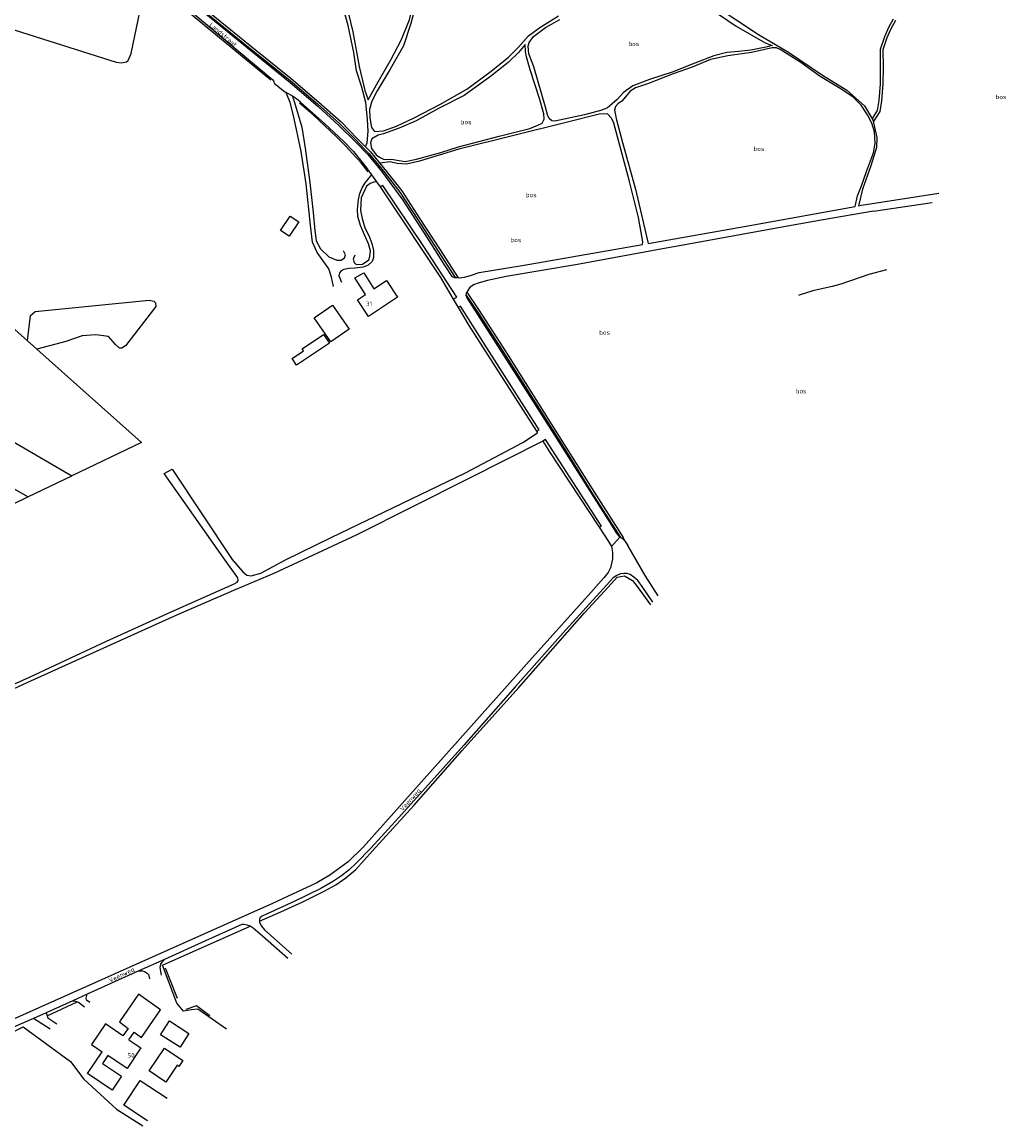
# Model space of a CAD drawing. Header units: metres. Extents: x 226218 to 240385, y 439369 to 449677.
# Tile 110 of 256: x 231978 to 232515, y 441498 to 442100. Entities that reach past the tile are written whole.
import ezdxf

# ---------------------------------------------------------------- set-up
doc = ezdxf.new("R2010")
doc.units = ezdxf.units.M
doc.header["$MEASUREMENT"] = 0
for name, color, linetype in [('CULTUURAANDUIDING', 253, 'Continuous'), ('DAKRAND', 4, 'Continuous'), ('DAKRAND-BYG', 4, 'Continuous'), ('HEG', 253, 'Continuous'), ('HOOFDGEBOUW', 4, 'Continuous'), ('HOUTWAL', 253, 'Continuous'), ('HUISNUMMER', 253, 'Continuous'), ('KANTVERH', 253, 'Continuous'), ('KNTONVERHARD', 253, 'Continuous'), ('MIDSLTGREPPEL', 253, 'Continuous'), ('OVLIJNOBJ', 253, 'Continuous'), ('RASTER', 253, 'Continuous'), ('STRAATNAAM', 253, 'Continuous')]:
    doc.layers.add(name, color=color, linetype=linetype)
doc.styles.get("Standard").update_dxf_attribs({"font": 'iso.shx'})

msp = doc.modelspace()

# ---------------------------------------------------------------- linework, layer by layer
at = {"layer": 'DAKRAND'}
for points in [[(232165.48, 441951.72), (232159.55, 441960.8), (232164.44, 441963.38), (232170.07, 441954.76)], [(232036.26, 441544.74), (232039.18, 441548.86), (232043.19, 441546.11), (232053.45, 441561.16), (232041.51, 441569.71), (232031.17, 441554.63), (232035.91, 441551), (232032.98, 441546.96)], [(232024.71, 441536.2), (232021.8, 441531.86), (232032.23, 441524.87), (232027.04, 441517.32), (232013.62, 441526.31), (232021.64, 441538.27)]]:
    msp.add_lwpolyline(points, dxfattribs=at)
at = {"layer": 'DAKRAND-BYG'}
for points in [[(232119.05, 441986.52), (232124.21, 441994.39), (232128.95, 441991.29), (232123.8, 441983.41), (232119.05, 441986.52)], [(232146.43, 441925.8), (232137.43, 441938.9), (232147.44, 441945.78), (232156.44, 441932.68), (232146.43, 441925.8)], [(232145.73, 441924.98), (232127.84, 441913.03), (232125.42, 441916.65), (232131.62, 441920.79), (232130.8, 441922.03), (232142.48, 441929.84), (232145.73, 441924.98)], [(232058.37, 441555.07), (232068.97, 441548.26), (232064.15, 441540.75), (232053.55, 441547.56), (232058.37, 441555.07)], [(232047.37, 441527.8), (232055.66, 441540.19), (232065.68, 441533.48), (232063.53, 441530.26), (232062.62, 441530.87), (232056.48, 441521.7), (232047.37, 441527.8)], [(232046.31, 441500.58), (232033.42, 441509.08), (232042.44, 441522.53), (232057.04, 441512.97)]]:
    msp.add_lwpolyline(points, dxfattribs=at)
at = {"layer": 'HEG'}
msp.add_lwpolyline([(232089.59, 441550.55), (232073.81, 441561.57), (232070.5, 441561.04), (232065.98, 441560.34), (232062.37, 441564.7), (232054.57, 441585.51)], dxfattribs=at)
at = {"layer": 'HOOFDGEBOUW'}
for points in [[(232170.07, 441954.76), (232176.89, 441959.29), (232182.94, 441950.17), (232167.05, 441939.63), (232161.01, 441948.75), (232165.48, 441951.72)], [(232032.98, 441546.96), (232023.37, 441553.47), (232015.77, 441542.24), (232021.64, 441538.27)], [(232036.26, 441544.74), (232042.79, 441540.33), (232035.2, 441529.1), (232024.71, 441536.2)]]:
    msp.add_lwpolyline(points, dxfattribs=at)
at = {"layer": 'HOUTWAL'}
msp.add_line((232062.7, 441567.23), (232056.19, 441583.86), dxfattribs=at)
for points in [[(231980.9, 441926.29), (231982.47, 441940.24), (231985.04, 441942.29), (232047.33, 441948.51), (232049.8, 441948.07), (232050.81, 441947.1), (232050.91, 441945.11), (232034.36, 441923.67), (232032.43, 441922.3), (232031.04, 441922.26), (232028.95, 441924.39), (232025.1, 441928.62), (232018.16, 441929.58), (232010.65, 441929.15), (232001.74, 441925.97), (231985.9, 441921.83)], [(232080.35, 441557.89), (232073.11, 441563.39), (232067.32, 441561.36)]]:
    msp.add_lwpolyline(points, dxfattribs=at)
at = {"layer": 'KANTVERH'}
for p, q in [((232260.53, 442058.62), (232255.41, 442074.37)), ((232115.63, 442066.98), (232121.32, 442062.27)), ((232122.1, 442061.89), (232121.32, 442062.27)), ((232122.33, 442061.44), (232122.1, 442061.89)), ((232126.2, 442058.24), (232125.8, 442059.73)), ((232436.32, 442000.39), (232478.52, 442007.01)), ((232442.92, 441997.21), (232474.84, 442001.92)), ((232442.92, 441997.21), (232415.34, 441992.36)), ((232434.61, 442000.08), (232436.32, 442000.39)), ((232213.35, 441949.01), (232216.04, 441944.48)), ((232258.74, 441877.09), (232259.33, 441876.17)), ((232304.35, 441819.08), (232299.86, 441814.1))]:
    msp.add_line(p, q, dxfattribs=at)
for points in [[(232165.44, 442032.26), (232166.35, 442034.34), (232166.96, 442040.79), (232166.56, 442047.1), (232165.65, 442056.44), (232163.21, 442065.35), (232160.61, 442073.72), (232159, 442083.69), (232155.98, 442098.42), (232149.63, 442121.35), (232136.78, 442145.29), (232129.62, 442155.69), (232125.25, 442165.34), (232122.79, 442173.76), (232117.32, 442182.23), (232113.31, 442189.15), (232106.86, 442200.91), (232100.41, 442212.5), (232080.14, 442250.08)], [(232082.99, 442249.01), (232103.46, 442210.59), (232107.49, 442203.66), (232111.75, 442193.99), (232118.78, 442182.36), (232123.71, 442175.63), (232126, 442169.06), (232129.86, 442158.31), (232136.64, 442147.32), (232143.49, 442136.65), (232151.21, 442121.27), (232155.07, 442109.49), (232158.56, 442095.1), (232162.02, 442076.08), (232165.13, 442062.98), (232166.87, 442057.96), (232172.39, 442067.74), (232179.19, 442079.72), (232184.92, 442090.45), (232189.42, 442101.63), (232192.51, 442115.12), (232219.26, 442203.69)], [(231987.25, 442181), (232009.66, 442162.64), (232043.14, 442135.68), (232075.58, 442107.83), (232102.53, 442085.96), (232124.03, 442068.64), (232139.23, 442055.68), (232151.25, 442044.94), (232160.09, 442036.04), (232164.75, 442031.24), (232167.3, 442028.63), (232172.02, 442022.94), (232176.02, 442018.11)], [(231987.89, 442181.77), (232010.42, 442163.57), (232043.9, 442136.6), (232076.35, 442108.75), (232103.28, 442086.9), (232124.8, 442069.56), (232140.02, 442056.59), (232152.07, 442045.81), (232160.95, 442036.88), (232165.61, 442032.08), (232168.19, 442029.43), (232172.94, 442023.71), (232176.97, 442018.85)], [(232002.84, 442161.16), (232036.83, 442133.16), (232067.98, 442107.92), (232114.81, 442068.9)], [(232022.39, 442150.2), (232075.42, 442107.24), (232124.32, 442067.38), (232139.58, 442054.33), (232150.89, 442043.96), (232159.97, 442034.91), (232166.64, 442027.97), (232174.18, 442018.91), (232185.82, 442003.13), (232198.74, 441983.07), (232208.77, 441967.25), (232212.64, 441961.38), (232214.1, 441960.96), (232215.22, 441960.84), (232216.52, 441960.71), (232219.58, 441961.09), (232222.77, 441961.94), (232227.52, 441963.59), (232250.95, 441967.51), (232316.75, 441978.97)], [(232193.81, 442113.35), (232190.24, 442099.58), (232186.23, 442087.45), (232178.91, 442074.72), (232171.76, 442062.74), (232168.88, 442057.19), (232167.68, 442052.6), (232167.81, 442048.1), (232168.74, 442042.72), (232170.4, 442040.67), (232175.27, 442041.06), (232182.45, 442043.55), (232191.95, 442048), (232206.07, 442055.27), (232220.82, 442063.66), (232234.03, 442073.55), (232243.62, 442081.13), (232249.03, 442086.62), (232254.53, 442092.93), (232260.66, 442097.46), (232270.91, 442103.77)], [(232353.63, 442107.76), (232367.96, 442098.14)], [(232357.56, 442108.47), (232380.02, 442093.57), (232396.39, 442084), (232415.02, 442071.41), (232428.37, 442063.21), (232437.88, 442054.67), (232442.52, 442046.94)], [(232300.11, 442055.77), (232297.68, 442053.51), (232294.46, 442052.21), (232285.13, 442049.66), (232268.77, 442046.17), (232267.22, 442046.46), (232265.75, 442047.78), (232265.04, 442049.15), (232263.67, 442053.98), (232257.43, 442075.87), (232254.56, 442083.05), (232254.21, 442087.26), (232254.8, 442089.26), (232257.21, 442092.48), (232263.66, 442097.32), (232271.65, 442101.71)], [(232367.96, 442098.14), (232383.68, 442089.01), (232387.6, 442087.65), (232384.01, 442086.71), (232375.92, 442084.97), (232369.27, 442084.2), (232362.82, 442083.76), (232355.72, 442081.95), (232345.28, 442077.97), (232332.85, 442073.05), (232320.59, 442068.96), (232311.42, 442065.62), (232306.39, 442061.96), (232302.88, 442058.09), (232300.11, 442055.77)], [(232453.63, 442101.88), (232451, 442097.32), (232448.83, 442092.27), (232446.47, 442085.42), (232446.6, 442075.82), (232446.44, 442066.67), (232445.77, 442057.5), (232444.85, 442052.08), (232442.08, 442047.66)], [(232454.94, 442101.16), (232452.35, 442096.65), (232450.23, 442091.72), (232447.97, 442085.17), (232448.1, 442075.82), (232447.94, 442066.6), (232447.26, 442057.32), (232446.27, 442051.54), (232442.75, 442045.9)], [(232255.41, 442074.37), (232253.36, 442081.3), (232252.77, 442084.26), (232252.55, 442088.11), (232249.04, 442083.76), (232243.42, 442078.31), (232233.65, 442070.66), (232219.24, 442060.21), (232205.27, 442053.14), (232193.06, 442046.43), (232183.88, 442042.35), (232175.3, 442039.28), (232172.39, 442038.68), (232168.86, 442036.63), (232168.23, 442034.39), (232168.77, 442031.42), (232171.25, 442027.94), (232173.1, 442026.59), (232175.57, 442025.4), (232179.68, 442025.51), (232182.74, 442024.99), (232187.19, 442024.18), (232193.27, 442025.54), (232206.56, 442029.07), (232216.26, 442032.22), (232238.39, 442038.02), (232255.24, 442042.26), (232259.58, 442044.09), (232261.94, 442045.1), (232262.93, 442047.35), (232262.92, 442050.23), (232260.53, 442058.62)], [(232432.8, 441999.75), (232434.21, 442005.41), (232436.34, 442010.97), (232439.07, 442018.83), (232440.77, 442023.21), (232442.84, 442029.04), (232443.8, 442034.22), (232443.5, 442040.35), (232441.88, 442045.13), (232439.62, 442049.66), (232436.13, 442054.95), (232431.72, 442059.3), (232425.53, 442063.52), (232413.73, 442070.65), (232403.16, 442078.29), (232391.84, 442085.39), (232389.83, 442086.29), (232387.51, 442086.36), (232383.54, 442085.4), (232376.24, 442083.78), (232363.37, 442082), (232353.89, 442079.93), (232343.9, 442075.81), (232333.52, 442072.1), (232319.92, 442066.88), (232312.98, 442064.49), (232310.03, 442062.66), (232307.5, 442059.49), (232305.36, 442057.22), (232303.35, 442055.87), (232301.96, 442054.2), (232301.46, 442052.27)], [(232114.81, 442068.9), (232115.15, 442068.29), (232115.42, 442067.65), (232115.63, 442066.98)], [(232125.8, 442059.73), (232124.6, 442060.49), (232123.36, 442061.21), (232122.1, 442061.89)], [(232147.99, 441955.96), (232146.94, 441961.17), (232145.34, 441965.73), (232142.65, 441969.41), (232139.08, 441974.55), (232136.48, 441980.18), (232135.43, 441989.42), (232132.95, 442012.03), (232130.27, 442029.65), (232126.18, 442049.37), (232124.21, 442056.47), (232122.33, 442061.44)], [(232129.89, 442056.66), (232128.58, 442057.74), (232127.21, 442058.77), (232125.8, 442059.73)], [(232126.2, 442058.24), (232130.58, 442043.03), (232132.43, 442031.45), (232135.06, 442012.78), (232136.86, 441996.42), (232137.83, 441986.64), (232138.53, 441980.95), (232140.85, 441976.59), (232145.5, 441972.15), (232149.86, 441970.3), (232152.09, 441970.46), (232154.05, 441971.67), (232154.6, 441973.22), (232153.34, 441975.43)], [(232153.53, 442035.15), (232143.14, 442044.92), (232129.89, 442056.66)], [(232316.75, 441978.97), (232316.96, 441980.34), (232314.47, 441993.62), (232309.44, 442014.04), (232301.12, 442045.12), (232299.85, 442047.97), (232297.6, 442050.34), (232293.01, 442050.03), (232275.72, 442045.69), (232216.37, 442031.03), (232194.85, 442024.34), (232187.86, 442022.72), (232182.79, 442023.2), (232178.84, 442024.1), (232173.19, 442023.41)], [(232301.46, 442052.27), (232302.25, 442047.66), (232305.8, 442034.58), (232312.98, 442009.2), (232319.85, 441979.52)], [(232442.52, 442046.94), (232444.7, 442037.31), (232444.51, 442031.79), (232441.45, 442021.85), (232436.89, 442009.13), (232434.61, 442000.08)], [(232153.53, 442035.15), (232158.84, 442029.73), (232164.96, 442022.26), (232168.68, 442017), (232171.38, 442013.21), (232173.41, 442010.34)], [(232159.58, 441973.1), (232158.77, 441971), (232159.33, 441969.02), (232160.18, 441968.22), (232161.67, 441968.07), (232163.75, 441968.27), (232167.26, 441970.47), (232167.77, 441972.45), (232168.12, 441975.41), (232167.08, 441979.23), (232164.91, 441984.21), (232162.64, 441989.29), (232161.21, 441994.17), (232161.07, 441998.3), (232161.57, 442003.52), (232162.37, 442006.78), (232163.71, 442009.92), (232165.23, 442012.67), (232167.14, 442014.82), (232168.68, 442017)], [(232176.02, 442018.11), (232184.24, 442007.53), (232194.18, 441992.23), (232204.82, 441975.83), (232214.46, 441960.92)], [(232176.97, 442018.85), (232185.21, 442008.22), (232195.19, 441992.89), (232205.83, 441976.48), (232215.99, 441960.76)], [(232171.38, 442013.21), (232169.94, 442012.89), (232167.92, 442012.14), (232166.03, 442010.8), (232165, 442008.81), (232163.14, 442004.39), (232162.79, 441997.55), (232163.7, 441993.19), (232165.12, 441988.11), (232167.19, 441983.91), (232168.95, 441979.44), (232169.88, 441975.65), (232169.82, 441971.83), (232169.01, 441969.62), (232166.84, 441967.66), (232164.08, 441966.49), (232159.6, 441966.03), (232156.41, 441965.89), (232153.68, 441965.31), (232152.22, 441964.64), (232151.18, 441963.48), (232150.95, 441961.74), (232152.34, 441958.41)], [(232173.41, 442010.34), (232176.07, 442006.59), (232206.32, 441960.86), (232213.35, 441949.01)], [(232319.85, 441979.52), (232375.33, 441989.36), (232432.8, 441999.75)], [(232415.34, 441992.36), (232393.9, 441988.6), (232334.93, 441977.92), (232331.68, 441977.33), (232281.25, 441968.04), (232242.33, 441961.52), (232232.04, 441959.29), (232227.58, 441958.03), (232224.47, 441956.89), (232222.26, 441955.26), (232220.46, 441952.4), (232220.27, 441951.32), (232220.75, 441949.83), (232243.68, 441914.01), (232269.48, 441873.46), (232300.61, 441824.2), (232302.25, 441821.51), (232304.35, 441819.08), (232305.61, 441818.57), (232306.61, 441817.83), (232308.79, 441814.6)], [(232220.32, 441951.54), (232226.18, 441942.75), (232241.42, 441919.17), (232254.79, 441897.98), (232272.95, 441869.11), (232290.33, 441841.38), (232304.65, 441818.96)], [(232220.81, 441952.96), (232227.18, 441943.41), (232242.43, 441919.82), (232255.81, 441898.62), (232273.97, 441869.75), (232291.34, 441842.02), (232306.12, 441818.9), (232306.61, 441817.83)], [(232216.04, 441944.48), (232221.83, 441934.73), (232258.74, 441877.09)], [(231981.96, 441742.78), (232023.98, 441762.31), (232059.23, 441778.39), (232093.41, 441793.48), (232095.27, 441794.61), (232095.89, 441795.49), (232095.72, 441796.87), (232087.91, 441807.85), (232055.48, 441853.96), (232059.82, 441856.37), (232092.55, 441807.02), (232098.36, 441800.15), (232100.68, 441798.46), (232103.09, 441798.13), (232108.24, 441799.49), (232121.78, 441806.71), (232146.7, 441818.97), (232185.69, 441837.72), (232220.1, 441854.21), (232251.39, 441870.84), (232259.33, 441876.17)], [(232262.31, 441871.52), (232221.44, 441851.03), (232160.65, 441820.46), (232115.3, 441799.27), (232094.58, 441790.52), (232061.88, 441776.37), (231980.54, 441739.72)], [(232262.31, 441871.52), (232266.01, 441865.74), (232293.04, 441824.59)], [(232293.04, 441824.59), (232298.17, 441816.78), (232299.86, 441814.1), (232300.33, 441810.79), (232300.32, 441807.35), (232299.18, 441802.34), (232297.89, 441799.81), (232295.66, 441796.97), (232286.98, 441787.38), (232253.37, 441749.88), (232217.13, 441709.32), (232185.45, 441673.68), (232164.31, 441650.15), (232156.02, 441642), (232146.02, 441634.55), (232138.79, 441630.42), (232114.57, 441619.11), (232087.73, 441607.18), (232036.71, 441584.44), (231962.86, 441551.47)], [(232325.34, 441787.09), (232318.13, 441798.31), (232308.79, 441814.6)], [(232322.4, 441783.71), (232316.46, 441792.28), (232314.22, 441795.56), (232312.02, 441797.4), (232309.97, 441798.83), (232308.14, 441799.33), (232306.47, 441799.37), (232304.7, 441799.13), (232302.71, 441798.26), (232300.69, 441796.91), (232295.17, 441790.95), (232274.91, 441768.51), (232247.45, 441737.63), (232219.08, 441705.55), (232185.36, 441667.97), (232168.33, 441649.34), (232160.34, 441641.2), (232156.54, 441637.63), (232152.39, 441634.21), (232147.97, 441631.33), (232140.96, 441627.34), (232126.44, 441620.34), (232111.8, 441613.52), (232108.6, 441612.15), (232107.74, 441611.37), (232107.5, 441610.32)], [(231958.49, 441549.56), (231959.41, 441551.28), (231959.43, 441553.76), (231957.94, 441557.73), (231924.91, 441616.72), (231901.97, 441658.03), (231881.47, 441693.48), (231879.52, 441697.17), (231878.46, 441698.5), (231877.19, 441698.94), (231871.37, 441697.87), (231858.86, 441694.76), (231858.05, 441696.84), (231873.36, 441700.72), (231889.87, 441704.79), (231901.07, 441707.02), (231917.32, 441713.4), (231949.07, 441727.92), (231981.96, 441742.78)], [(231980.54, 441739.72), (231942.02, 441721.98), (231919.15, 441711.86), (231903.53, 441705.73), (231894.52, 441703.74), (231887.13, 441701.76), (231883.81, 441700.38), (231883.08, 441698.66), (231883.77, 441695.92), (231888.69, 441686.58), (231915.6, 441639.7), (231953.02, 441572.85), (231960.67, 441559.52), (231962.71, 441555.36), (231962.95, 441552.56), (231962.86, 441551.47)], [(232107.5, 441610.32), (232107.57, 441609.55), (232107.64, 441608.82), (232108.61, 441606.77), (232110.3, 441604.8), (232125.13, 441591.58)], [(232123.1, 441589.23), (232109.26, 441601.36), (232104.17, 441605.65), (232102.37, 441606.77), (232100.83, 441607.3), (232099.13, 441607.77), (232097.95, 441607.67), (232077.98, 441598.75), (232055.6, 441588.68), (232041.58, 441582.38), (232013.52, 441569.7), (232005.56, 441566.11), (231991.02, 441559.56), (231984.11, 441556.45), (231967.72, 441549.26), (231958.15, 441545.31)], [(232054.03, 441580.06), (232053.39, 441584.29), (232053.65, 441586.05), (232054.21, 441587.02), (232055.6, 441588.68)], [(232041.58, 441582.38), (232043.39, 441582.4), (232044.82, 441582.07), (232046.24, 441581.21), (232046.85, 441580.43), (232047.44, 441578.13)], [(232014.98, 441565.07), (232013.07, 441566.4), (232012.9, 441567.56), (232013.52, 441569.7)], [(232005.56, 441566.11), (232007.12, 441565.85), (232007.97, 441565.52), (232008.73, 441565.23), (232012.03, 441562.83)], [(231993.18, 441550.56), (231986.19, 441555.21), (231984.11, 441556.45)], [(231991.02, 441559.56), (231991.66, 441557.8), (231992.04, 441556.76), (231996.96, 441553.47)]]:
    msp.add_lwpolyline(points, dxfattribs=at)
at = {"layer": 'KNTONVERHARD'}
for points in [[(232213.35, 441949.01), (232215.24, 441950.14), (232197.01, 441978.42), (232174.94, 442011.18), (232173.41, 442010.34)], [(232258.74, 441877.09), (232260.26, 441877.8), (232231.64, 441922.58), (232217.36, 441945.33), (232216.04, 441944.48)], [(232293.04, 441824.59), (232294.26, 441825.24), (232263.79, 441872.39), (232262.31, 441871.52)]]:
    msp.add_lwpolyline(points, dxfattribs=at)
at = {"layer": 'MIDSLTGREPPEL'}
for points in [[(232113.82, 442068.64), (232082.58, 442094.29), (232052.86, 442118.91)], [(232166.86, 442018.66), (232162.99, 442023.47), (232158.42, 442028.55), (232154.55, 442032.86), (232149.6, 442037.62), (232136.65, 442049.82), (232129.33, 442056.12)]]:
    msp.add_lwpolyline(points, dxfattribs=at)
at = {"layer": 'OVLIJNOBJ'}
for points in [[(231960.05, 442041.26), (231968.48, 442091.64), (231969.23, 442093.71), (231971.51, 442095.77), (231973.54, 442096.19), (231989.1, 442091.19), (232029.34, 442078.39), (232032.2, 442078.08), (232034.89, 442078.72), (232035.74, 442079.44), (232037.38, 442083.19), (232046, 442124.54)], [(232449.93, 441965.04), (232440.32, 441962.6), (232424.99, 441957.21), (232420.21, 441955.95), (232409.83, 441953.58), (232402.25, 441951.21), (232401.96, 441951.06)], [(231981.06, 441841.1), (231907.33, 441883.3), (231928.47, 441897.26), (232005.1, 441852.73)]]:
    msp.add_lwpolyline(points, dxfattribs=at)
at = {"layer": 'RASTER'}
for p, q in [((231970.7, 441935.39), (231980.9, 441926.29)), ((232054.57, 441585.51), (232102.37, 441606.77)), ((231991.66, 441557.8), (232007.97, 441565.52))]:
    msp.add_line(p, q, dxfattribs=at)
for points in [[(231985.9, 441921.83), (231984.01, 441923.52), (231980.9, 441926.29)], [(231985.9, 441921.83), (232043.02, 441870.92), (232005.1, 441852.73)], [(231812.17, 441758.06), (231870.15, 441787.29), (231931.3, 441816.94), (231981.06, 441841.1), (232005.1, 441852.73)], [(232107.57, 441609.55), (232119.28, 441614.61), (232131.2, 441620.11), (232143.27, 441626.11), (232149.29, 441629.43), (232154.68, 441633.13), (232160.16, 441637.67), (232169.3, 441647.87), (232191.89, 441672.71), (232218.23, 441702.63), (232249.25, 441737.12), (232285.11, 441777.86), (232298.13, 441792.03), (232302.84, 441797.25), (232306.89, 441797.99), (232311.22, 441795.52), (232313.76, 441792.17), (232321.02, 441782.18)], [(231955.42, 441541.23), (231964.39, 441544.95), (231978.56, 441551.77), (232004.34, 441533), (232011.7, 441523.21), (232029.44, 441506.83), (232043.85, 441497.75)]]:
    msp.add_lwpolyline(points, dxfattribs=at)

# ---------------------------------------------------------------- texts
at = {"layer": 'CULTUURAANDUIDING'}
for p in [(232308.98, 442087.27), (232509.55, 442058.26), (232217.43, 442044.57), (232377.31, 442029.94), (232252.96, 442004.72), (232244.59, 441980.18), (232293.07, 441929.63), (232400.36, 441897.65)]:
    msp.add_text('bos', height=2.5, dxfattribs=at).set_placement(p)
at = {"layer": 'HUISNUMMER'}
for s, p in [('31', (232165.7, 441945.3)), ('50', (232035.44, 441534.98))]:
    msp.add_text(s, height=2.5, dxfattribs=at).set_placement(p)
at = {"layer": 'STRAATNAAM'}
for s, rotation, p in [('Landstraat', 319.9083, (232079.89, 442098.43)), ('Veenweg', 48.1619, (232185.76, 441669.36)), ('Veenweg', 25.6679, (232025.96, 441575.85))]:
    msp.add_text(s, height=2.5, rotation=rotation, dxfattribs=at).set_placement(p)

doc.saveas('drawing.dxf')
